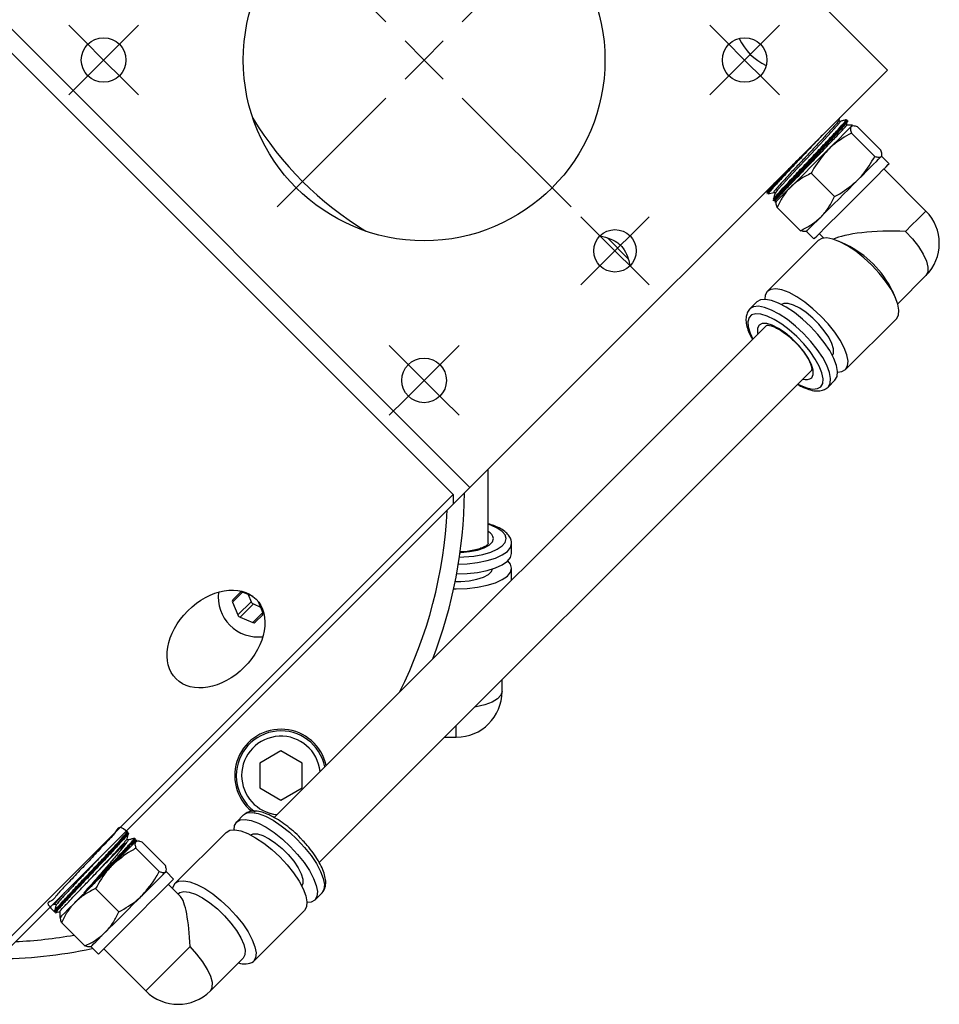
# Model space of a CAD drawing. Header units: inches. Extents: x 1 to 31, y 0.5 to 21.5.
# Tile 2 of 12: x 7.3 to 10.7, y 8.7 to 12.3. Entities that reach past the tile are written whole.
import ezdxf

# ---------------------------------------------------------------- set-up
doc = ezdxf.new("R2010")
doc.units = ezdxf.units.IN
doc.header["$MEASUREMENT"] = 0

# ---------------------------------------------------------------- blocks, each defined once
blk = doc.blocks.new('SW_CENTERMARKSYMBOL_5')
at = {"color": 0, "linetype": 'Continuous', "lineweight": 18}
for p, q in [((-0.1414, 0.1414), (-0.5445, 0.5445)), ((0.1414, 0.1414), (0.5445, 0.5445)), ((0, 0), (-0.0707, 0.0707)), ((0, 0), (0.0707, 0.0707)), ((0, 0), (-0.0707, -0.0707)), ((0, 0), (0.0707, -0.0707)), ((-0.1414, -0.1414), (-0.5445, -0.5445)), ((0.1414, -0.1414), (0.5445, -0.5445))]:
    blk.add_line(p, q, dxfattribs=at)
blk = doc.blocks.new('SW_CENTERMARKSYMBOL_6')
at = {"color": 0, "linetype": 'Continuous', "lineweight": 18}
for p, q in [((-0.0707, 0.0707), (-0.1292, 0.1292)), ((0.0707, 0.0707), (0.1292, 0.1292)), ((0, 0), (-0.0707, 0.0707)), ((0, 0), (0.0707, 0.0707)), ((0, 0), (-0.0707, -0.0707)), ((0, 0), (0.0707, -0.0707)), ((-0.0707, -0.0707), (-0.1292, -0.1292)), ((0.0707, -0.0707), (0.1292, -0.1292))]:
    blk.add_line(p, q, dxfattribs=at)
blk = doc.blocks.new('SW_CENTERMARKSYMBOL_8')
at = {"color": 0, "linetype": 'Continuous', "lineweight": 18}
for p, q in [((-0.0707, 0.0707), (-0.1292, 0.1292)), ((0.0707, 0.0707), (0.1292, 0.1292)), ((0, 0), (-0.0707, 0.0707)), ((0, 0), (0.0707, 0.0707)), ((0, 0), (-0.0707, -0.0707)), ((0, 0), (0.0707, -0.0707)), ((-0.0707, -0.0707), (-0.1292, -0.1292)), ((0.0707, -0.0707), (0.1292, -0.1292))]:
    blk.add_line(p, q, dxfattribs=at)
blk = doc.blocks.new('SW_CENTERMARKSYMBOL_9')
at = {"color": 0, "linetype": 'Continuous', "lineweight": 18}
for p, q in [((-0.0707, 0.0707), (-0.1292, 0.1292)), ((0.0707, 0.0707), (0.1292, 0.1292)), ((0, 0), (-0.0707, 0.0707)), ((0, 0), (0.0707, 0.0707)), ((0, 0), (-0.0707, -0.0707)), ((0, 0), (0.0707, -0.0707)), ((-0.0707, -0.0707), (-0.1292, -0.1292)), ((0.0707, -0.0707), (0.1292, -0.1292))]:
    blk.add_line(p, q, dxfattribs=at)
blk = doc.blocks.new('SW_CENTERMARKSYMBOL_10')
at = {"color": 0, "linetype": 'Continuous', "lineweight": 18}
for p, q in [((-0.0707, 0.0707), (-0.1264, 0.1264)), ((0.0707, 0.0707), (0.1264, 0.1264)), ((0, 0), (-0.0707, 0.0707)), ((0, 0), (0.0707, 0.0707)), ((0, 0), (-0.0707, -0.0707)), ((0, 0), (0.0707, -0.0707)), ((-0.0707, -0.0707), (-0.1264, -0.1264)), ((0.0707, -0.0707), (0.1264, -0.1264))]:
    blk.add_line(p, q, dxfattribs=at)

msp = doc.modelspace()

# ---------------------------------------------------------------- linework, layer by layer
at = {"color": 7, "linetype": 'Continuous', "lineweight": 25}
for p, q in [((10.5537, 12.115), (8.8, 13.8686)), ((7.2532, 12.3218), (9.0069, 10.5682)), ((8.945, 10.5417), (7.2267, 12.2599)), ((9.0069, 10.5682), (10.5537, 12.115)), ((10.3747, 11.929), (10.3772, 11.9386)), ((10.4247, 11.9109), (10.4024, 11.9109)), ((10.4051, 11.9294), (10.4047, 11.9297)), ((10.5297, 11.818), (10.4432, 11.9045)), ((10.5068, 11.7951), (10.4203, 11.8816)), ((10.5599, 11.7677), (10.5321, 11.7955)), ((10.3575, 11.6458), (10.271, 11.7323)), ((10.6962, 11.5924), (10.5404, 11.7482)), ((10.1086, 11.6699), (10.1063, 11.6614)), ((10.1073, 11.6576), (10.1076, 11.6572)), ((10.1132, 11.6617), (10.1197, 11.667)), ((10.1317, 11.6315), (10.1321, 11.6311)), ((10.1383, 11.6314), (10.1383, 11.6245)), ((10.2312, 11.5195), (10.1447, 11.606)), ((10.2537, 11.5171), (10.2815, 11.4893)), ((10.301, 11.5088), (10.3176, 11.4922)), ((9.5161, 11.4925), (9.5932, 11.4153)), ((10.2973, 11.483), (10.1087, 11.2943)), ((10.3999, 11.4688), (10.3749, 11.4799)), ((10.592, 11.2487), (10.6962, 11.353)), ((10.5837, 11.271), (10.5726, 11.2961)), ((10.0699, 11.2556), (10.044, 11.2297)), ((10.0452, 11.2308), (10.044, 11.2297)), ((10.1053, 11.1685), (8.2814, 9.3446)), ((10.3982, 11.0048), (10.5868, 11.1934)), ((8.4485, 9.1776), (10.2723, 11.0014)), ((10.3336, 10.9402), (10.3594, 10.966)), ((9.0746, 10.36), (9.0746, 10.636)), ((8.945, 10.5063), (9.0069, 10.5682)), ((7.2833, 8.88), (8.945, 10.5417)), ((8.945, 10.5417), (8.945, 10.5063)), ((8.945, 10.5063), (7.301, 8.8623)), ((9.1612, 10.3234), (9.1612, 10.36)), ((9.1612, 10.2244), (9.1612, 10.2686)), ((8.1647, 10.1798), (8.1272, 10.1423)), ((8.1554, 10.1789), (8.1282, 10.1516)), ((8.1962, 10.1445), (8.147, 10.0953)), ((8.2036, 10.1635), (8.1647, 10.1798)), ((8.1849, 10.1714), (8.1962, 10.1445)), ((8.1272, 10.1423), (8.147, 10.0953)), ((8.2046, 10.1362), (8.1554, 10.0869)), ((8.2046, 10.1362), (8.2314, 10.1249)), ((8.2399, 10.1047), (8.2236, 10.1435)), ((8.1554, 10.0869), (8.2024, 10.0672)), ((8.2399, 10.1047), (8.2024, 10.0672)), ((8.2117, 10.0681), (8.239, 10.0954)), ((9.1258, 9.8116), (9.1258, 9.8549)), ((8.9565, 9.6423), (8.9565, 9.6856)), ((8.9132, 9.6423), (8.9565, 9.6423)), ((8.3068, 9.5914), (8.2281, 9.5459)), ((8.3856, 9.5459), (8.3068, 9.5914)), ((8.2281, 9.5459), (8.2281, 9.455)), ((8.3856, 9.455), (8.3856, 9.5459)), ((8.2281, 9.455), (8.3068, 9.4095)), ((8.3068, 9.4095), (8.3856, 9.455)), ((8.1686, 9.3542), (8.1427, 9.3284)), ((7.7369, 9.292), (7.7283, 9.2897)), ((7.7341, 9.2855), (7.7296, 9.2819)), ((7.7411, 9.2906), (7.7407, 9.291)), ((8.104, 9.2896), (7.9153, 9.101)), ((7.7477, 9.2372), (7.7454, 9.2345)), ((7.7487, 9.2466), (7.7576, 9.2544)), ((7.7672, 9.2661), (7.7667, 9.2665)), ((7.7738, 9.2599), (7.7669, 9.2599)), ((7.8788, 9.1671), (7.7923, 9.2536)), ((7.8558, 9.1441), (7.7693, 9.2306)), ((7.909, 9.1167), (7.8811, 9.1446)), ((7.9342, 9.0526), (7.8895, 9.0973)), ((7.7066, 8.9949), (7.6201, 9.0814)), ((7.9269, 9.0625), (7.9256, 9.0612)), ((8.4322, 9.0389), (8.4581, 9.0647)), ((7.4597, 9.021), (7.4692, 9.0236)), ((7.4686, 8.9936), (7.4689, 8.9932)), ((7.4874, 8.9977), (7.4874, 8.9736)), ((8.2048, 8.8114), (8.3935, 9.0001)), ((7.5803, 8.8686), (7.4938, 8.9551)), ((7.6028, 8.8662), (7.6306, 8.8384)), ((7.6501, 8.8578), (7.8059, 8.702)), ((8.0453, 8.702), (8.1663, 8.8231))]:
    msp.add_line(p, q, dxfattribs=at)
at = {"color": 7, "linetype": 'Continuous', "lineweight": 25, "flags": 128}
for points in [[(10.379, 11.9247), (10.3791, 11.9248), (10.3769, 11.9204), (10.3654, 11.9067), (10.3455, 11.8846), (10.3189, 11.8557), (10.2875, 11.8221), (10.2538, 11.7863), (10.2205, 11.7507), (10.1901, 11.7181), (10.1649, 11.6907), (10.147, 11.6706), (10.1377, 11.6591), (10.1379, 11.6571), (10.1379, 11.6571)], [(10.4247, 11.9109), (10.4241, 11.9103), (10.419, 11.9051), (10.4087, 11.8949), (10.3937, 11.8798), (10.3745, 11.8606), (10.3518, 11.838), (10.3265, 11.8127), (10.2996, 11.7857), (10.2719, 11.7581), (10.2447, 11.7308), (10.2187, 11.7049), (10.1952, 11.6813), (10.1748, 11.661), (10.1585, 11.6446), (10.1467, 11.6329), (10.14, 11.6261), (10.1383, 11.6245)], [(10.4446, 11.708), (10.461, 11.7244), (10.4763, 11.7397), (10.4901, 11.7535), (10.5023, 11.7657), (10.5126, 11.776), (10.5208, 11.7843), (10.5269, 11.7903), (10.5307, 11.7941)], [(10.4724, 11.6802), (10.4966, 11.7044), (10.5179, 11.7257), (10.5355, 11.7433), (10.5487, 11.7564), (10.5569, 11.7647), (10.5599, 11.7677), (10.5599, 11.7677)], [(10.2815, 11.4893), (10.2839, 11.4916), (10.2915, 11.4992), (10.304, 11.5118), (10.3211, 11.5289), (10.342, 11.5497), (10.3659, 11.5736), (10.3919, 11.5997), (10.419, 11.6268), (10.4462, 11.654), (10.4724, 11.6802)], [(10.3068, 11.5702), (10.3218, 11.5853), (10.338, 11.6015), (10.3552, 11.6187), (10.373, 11.6365), (10.3912, 11.6546), (10.4094, 11.6728), (10.4273, 11.6907), (10.4446, 11.708)], [(10.2537, 11.5171), (10.2547, 11.5181), (10.258, 11.5214), (10.2636, 11.5271), (10.2715, 11.5349), (10.2814, 11.5449), (10.2933, 11.5567), (10.3068, 11.5702)], [(10.621, 11.5171), (10.6446, 11.5407), (10.6648, 11.5609), (10.6806, 11.5767), (10.6912, 11.5873), (10.696, 11.5921), (10.6962, 11.5924)], [(10.621, 11.5171), (10.6465, 11.4894), (10.6685, 11.4608), (10.6859, 11.4328), (10.6978, 11.4068), (10.7037, 11.3841), (10.7031, 11.3659), (10.6962, 11.353)], [(10.5868, 11.1934), (10.5945, 11.2067), (10.5964, 11.225), (10.5923, 11.2477), (10.5824, 11.2738), (10.5672, 11.3025), (10.5471, 11.3325), (10.523, 11.3627), (10.4958, 11.392), (10.4665, 11.4192), (10.4363, 11.4433), (10.4063, 11.4633), (10.3777, 11.4786), (10.3516, 11.4884), (10.3289, 11.4925), (10.3106, 11.4907), (10.2973, 11.483)], [(10.3982, 11.0048), (10.4059, 11.0181), (10.4077, 11.0364), (10.4037, 11.0591), (10.3938, 11.0852), (10.3785, 11.1138), (10.3585, 11.1438), (10.3344, 11.174), (10.3072, 11.2033), (10.2779, 11.2305), (10.2477, 11.2546), (10.2177, 11.2747), (10.1891, 11.2899), (10.1629, 11.2998), (10.1403, 11.3039), (10.1219, 11.302), (10.1087, 11.2943), (10.101, 11.2811), (10.099, 11.2652)], [(10.3336, 10.9402), (10.3413, 10.9534), (10.3431, 10.9718), (10.339, 10.9944), (10.3292, 11.0206), (10.3139, 11.0492), (10.2939, 11.0792), (10.2698, 11.1094), (10.2425, 11.1387), (10.2133, 11.1659), (10.1831, 11.19), (10.1531, 11.2101), (10.1244, 11.2253), (10.0983, 11.2352), (10.0756, 11.2393), (10.0573, 11.2374), (10.0452, 11.2308)], [(10.3594, 10.966), (10.3671, 10.9793), (10.369, 10.9976), (10.3649, 11.0203), (10.355, 11.0464), (10.3398, 11.0751), (10.3197, 11.105), (10.2956, 11.1353), (10.2684, 11.1645), (10.2391, 11.1917), (10.2089, 11.2158), (10.1789, 11.2359), (10.1503, 11.2512), (10.1241, 11.261), (10.1015, 11.2651), (10.0832, 11.2633), (10.0699, 11.2556)], [(10.3499, 11.057), (10.3537, 11.0661), (10.3536, 11.0821), (10.3476, 11.102), (10.3361, 11.1247), (10.3198, 11.1489), (10.2997, 11.173), (10.2769, 11.1959), (10.2527, 11.216), (10.2286, 11.2323), (10.2059, 11.2437), (10.1859, 11.2497), (10.1699, 11.2499), (10.1609, 11.246)], [(10.3067, 10.9412), (10.3138, 10.9536), (10.3153, 10.9709), (10.311, 10.9924), (10.3012, 11.0171), (10.2863, 11.044), (10.2669, 11.0721), (10.2437, 11.1002), (10.2178, 11.1272), (10.1901, 11.1518), (10.1619, 11.1733), (10.1342, 11.1905), (10.1082, 11.2029), (10.0851, 11.21), (10.0656, 11.2114), (10.0506, 11.2071), (10.0408, 11.1973), (10.0365, 11.1823), (10.0379, 11.1628), (10.045, 11.1397), (10.055, 11.1181)], [(10.2733, 10.9746), (10.2791, 10.9861), (10.279, 11.0026), (10.2728, 11.0231), (10.261, 11.0464), (10.2443, 11.0713), (10.2235, 11.0962), (10.2, 11.1197), (10.1752, 11.1404), (10.1503, 11.1571), (10.1269, 11.1689), (10.1064, 11.1751), (10.0899, 11.1753), (10.0784, 11.1695), (10.0726, 11.158), (10.0728, 11.1415), (10.0737, 11.1369)], [(10.3691, 10.9952), (10.3849, 10.9971), (10.3982, 11.0048)], [(10.222, 10.9511), (10.2308, 10.9467), (10.2555, 10.9369), (10.277, 10.9326), (10.2943, 10.9341), (10.3067, 10.9412)], [(9.1416, 10.3782), (9.1378, 10.3921), (9.1266, 10.4053), (9.1084, 10.4175), (9.084, 10.428), (9.0746, 10.4311)], [(8.9679, 10.3097), (8.9845, 10.3103), (9.0208, 10.3138), (9.0544, 10.3199), (9.084, 10.3284), (9.1084, 10.339), (9.1266, 10.3511), (9.1378, 10.3644), (9.1416, 10.3782)], [(8.9704, 10.3273), (8.9731, 10.3275), (9.0054, 10.3304), (9.0348, 10.3361), (9.0597, 10.3443), (9.0785, 10.3545), (9.0903, 10.366), (9.0943, 10.3782)], [(8.964, 10.284), (8.9965, 10.2854), (9.0349, 10.2897), (9.0703, 10.2968), (9.1013, 10.3062), (9.1267, 10.3177), (9.1457, 10.3309), (9.1573, 10.3451), (9.1612, 10.36)], [(8.9577, 10.2474), (8.9965, 10.2489), (9.0349, 10.2532), (9.0703, 10.2602), (9.1013, 10.2697), (9.1267, 10.2812), (9.1457, 10.2943), (9.1573, 10.3086), (9.1612, 10.3234)], [(9.1612, 10.2686), (9.1573, 10.2834), (9.1475, 10.296)], [(8.9467, 10.1926), (8.9565, 10.1926), (8.9965, 10.194), (9.0349, 10.1983), (9.0703, 10.2054), (9.1013, 10.2148), (9.1267, 10.2263), (9.1457, 10.2395), (9.1573, 10.2537), (9.1612, 10.2686)], [(8.9522, 10.2189), (8.9727, 10.2192), (9.004, 10.2221), (9.0326, 10.2277), (9.0567, 10.2356), (9.0751, 10.2455), (9.0865, 10.2567), (9.0902, 10.2658)], [(9.1258, 9.8116), (9.1216, 9.7976), (9.1091, 9.7843), (9.0889, 9.7724), (9.0621, 9.7625), (9.03, 9.755), (9.025, 9.7541)], [(8.1686, 9.3542), (8.1818, 9.3619), (8.2002, 9.3638), (8.2228, 9.3597), (8.249, 9.3498), (8.2776, 9.3346), (8.3076, 9.3145), (8.3378, 9.2904), (8.3671, 9.2632), (8.3943, 9.2339), (8.4184, 9.2037), (8.4384, 9.1737), (8.4537, 9.1451), (8.4636, 9.119), (8.4676, 9.0963), (8.4658, 9.078), (8.4581, 9.0647)], [(8.1331, 9.2993), (8.135, 9.3151), (8.1427, 9.3284), (8.156, 9.3361), (8.1743, 9.3379), (8.197, 9.3338), (8.2231, 9.324), (8.2517, 9.3087), (8.2817, 9.2887), (8.312, 9.2646), (8.3412, 9.2374), (8.3684, 9.2081), (8.3925, 9.1779), (8.4126, 9.1479), (8.4279, 9.1193), (8.4377, 9.0931), (8.4418, 9.0704), (8.44, 9.0521), (8.4322, 9.0389), (8.4322, 9.0389)], [(8.104, 9.2896), (8.1172, 9.2973), (8.1355, 9.2992), (8.1582, 9.2951), (8.1844, 9.2852), (8.213, 9.27), (8.243, 9.2499), (8.2732, 9.2258), (8.3025, 9.1986), (8.3297, 9.1693), (8.3538, 9.1391), (8.3738, 9.1091), (8.3891, 9.0805), (8.3989, 9.0543), (8.403, 9.0317), (8.4012, 9.0134), (8.3935, 9.0001)], [(8.1949, 9.2801), (8.204, 9.2839), (8.22, 9.2838), (8.2399, 9.2778), (8.2626, 9.2663), (8.2868, 9.25), (8.311, 9.2299), (8.3338, 9.2071), (8.3539, 9.1829), (8.3702, 9.1588), (8.3816, 9.1361), (8.3876, 9.1161), (8.3878, 9.1001), (8.3839, 9.0911)], [(7.7738, 9.2599), (7.7736, 9.2598), (7.7698, 9.2559), (7.7607, 9.2469), (7.7468, 9.233), (7.7286, 9.2147), (7.7067, 9.1929), (7.682, 9.1681), (7.6553, 9.1415), (7.6278, 9.1139)], [(7.7936, 9.0571), (7.8101, 9.0735), (7.8253, 9.0888), (7.8392, 9.1026), (7.8513, 9.1148), (7.8616, 9.1251), (7.8699, 9.1333), (7.8759, 9.1394), (7.8797, 9.1432)], [(7.6142, 9.1004), (7.5872, 9.0734), (7.5618, 9.0479), (7.5389, 9.0251), (7.5195, 9.0057), (7.5042, 8.9904), (7.4936, 8.9798), (7.4882, 8.9743), (7.4874, 8.9736)], [(7.6142, 9.1004), (7.6159, 9.1021), (7.6176, 9.1038), (7.6193, 9.1055), (7.621, 9.1071), (7.6227, 9.1088), (7.6244, 9.1105), (7.6261, 9.1122), (7.6278, 9.1139)], [(7.6306, 8.8384), (7.6329, 8.8407), (7.6405, 8.8483), (7.6531, 8.8609), (7.6702, 8.8779), (7.691, 8.8988), (7.7149, 8.9227), (7.7409, 8.9487), (7.7681, 8.9758), (7.7953, 9.003), (7.8215, 9.0292), (7.8457, 9.0534), (7.867, 9.0748), (7.8846, 9.0923), (7.8977, 9.1055), (7.906, 9.1137), (7.909, 9.1167), (7.909, 9.1167)], [(7.9061, 9.0806), (7.9076, 9.0877), (7.9153, 9.101), (7.9286, 9.1087), (7.9469, 9.1105), (7.9696, 9.1064), (7.9957, 9.0966), (8.0243, 9.0813), (8.0543, 9.0613), (8.0845, 9.0372), (8.1138, 9.01), (8.141, 8.9807), (8.1651, 8.9505), (8.1852, 8.9205), (8.2004, 8.8919), (8.2103, 8.8657), (8.2144, 8.843), (8.2125, 8.8247), (8.2048, 8.8114), (8.2048, 8.8114)], [(7.6559, 8.9193), (7.6709, 8.9343), (7.6871, 8.9505), (7.7043, 8.9677), (7.7221, 8.9855), (7.7402, 9.0037), (7.7584, 9.0219), (7.7763, 9.0398), (7.7936, 9.0571)], [(7.9269, 9.0625), (7.9324, 9.0666), (7.9474, 9.0704), (7.967, 9.0683), (7.9903, 9.0602), (8.0162, 9.0467), (8.0436, 9.0284), (8.0711, 9.006), (8.0975, 8.9807), (8.1215, 8.9536), (8.142, 8.926), (8.158, 8.8992), (8.1688, 8.8744), (8.1739, 8.8528), (8.1731, 8.8354), (8.1663, 8.8231)], [(8.4322, 9.0389), (8.419, 9.0312), (8.4031, 9.0292)], [(7.6028, 8.8662), (7.6037, 8.8672), (7.6071, 8.8705), (7.6127, 8.8761), (7.6206, 8.884), (7.6305, 8.8939), (7.6423, 8.9058), (7.6559, 8.9193)], [(7.8059, 8.702), (7.8073, 8.7035), (7.8144, 8.7106), (7.8271, 8.7233), (7.8447, 8.7409), (7.8664, 8.7625), (7.891, 8.7872), (7.9174, 8.8136), (7.9442, 8.8403), (7.97, 8.8662)], [(8.0453, 8.702), (8.0522, 8.7149), (8.0527, 8.7332), (8.0469, 8.7559), (8.035, 8.7818), (8.0176, 8.8098), (7.9956, 8.8384), (7.97, 8.8662)]]:
    msp.add_lwpolyline(points, dxfattribs=at)
at = {"color": 7, "linetype": 'Continuous', "lineweight": 25}
for centre, radius in [((8.8372, 12.1521), 0.67), ((7.6497, 12.1521), 0.0827), ((10.0247, 12.1521), 0.0827), ((9.5443, 11.445), 0.0787), ((8.8372, 10.9646), 0.0827)]:
    msp.add_circle(centre, radius, dxfattribs=at)
for centre, radius, start, end in [((10.1844, 12.3121), 0.1965, 203.9394, 246.1585), ((9.2706, 12.5855), 1.2495, 211.2816, 238.7184), ((10.5765, 11.4727), 0.1693, 315, 45), ((10.229, 11.1251), 0.3838, 26.446, 63.554), ((10.2522, 11.0056), 0.0375, 252.2123, 304.2648), ((7.2462, 10.5611), 1.74, 338.8427, 359.5496), ((7.2462, 10.5611), 1.678, 333.397, 357.3558), ((9.0575, 10.3713), 0.0375, 10.7351, 62.7881), ((8.2229, 10.1628), 0.149, 173.4667, 276.5333), ((8.1346, 10.1463), 0.00838, 140.3935, 208.0695), ((8.1608, 10.1724), 0.00838, 61.9312, 129.606), ((8.2109, 10.1509), 0.0161, 203.4195, 246.5805), ((8.1617, 10.1017), 0.0161, 203.4175, 246.582), ((8.2325, 10.1007), 0.00838, 320.3935, 28.0695), ((8.2063, 10.0746), 0.00838, 241.9273, 309.6099), ((8.9565, 9.8116), 0.1693, 270, 0), ((8.3068, 9.5005), 0.1715, 12.4624, 230.6853), ((8.3068, 9.5005), 0.1654, 11.0933, 180), ((8.3068, 9.5005), 0.1457, 5.7114, 180), ((8.3068, 9.5005), 0.1654, 180, 234.7386), ((8.3068, 9.5005), 0.1457, 180, 264.2886), ((7.2462, 10.5611), 1.678, 272.6442, 280.0793), ((7.2462, 10.5611), 1.74, 270, 281.9653), ((8.1721, 8.8635), 0.0615, 248.5044, 302.1755), ((7.9256, 8.8217), 0.1693, 225, 315)]:
    msp.add_arc(centre, radius, start, end, dxfattribs=at)
for centre, major_axis, start_param, end_param in [((10.5765, 11.4727), (0.2351, 0), 1.380612, 2.806675), ((7.9256, 8.8217), (0, 0.2351), 4.902573, 6.093001)]:
    msp.add_ellipse(centre, major_axis=major_axis, ratio=0.192511, start_param=start_param, end_param=end_param, dxfattribs=at)
msp.add_ellipse((8.0663, 10.0062), major_axis=(0.148, 0.148), ratio=0.707107, dxfattribs=at)
for points, knots in [([(10.1338, 11.6322), (10.1332, 11.6318), (10.1289, 11.6285), (10.1364, 11.6379), (10.1568, 11.661), (10.1917, 11.6986), (10.2351, 11.7448), (10.2826, 11.7949), (10.3283, 11.8434), (10.3674, 11.8852), (10.3939, 11.9144), (10.4064, 11.929), (10.4039, 11.9278), (10.4032, 11.9274)], [0, 0, 0, 0, 0.015786, 0.121018, 0.226224, 0.331404, 0.436546, 0.541653, 0.646733, 0.75179, 0.856808, 0.961792, 1, 1, 1, 1]), ([(10.1337, 11.6373), (10.1324, 11.6365), (10.1287, 11.6342), (10.1404, 11.6481), (10.1659, 11.6764), (10.2039, 11.7171), (10.2489, 11.7648), (10.2959, 11.8145), (10.3394, 11.8607), (10.3747, 11.8987), (10.3958, 11.9226), (10.4041, 11.9328), (10.4002, 11.93), (10.3997, 11.9296)], [0, 0, 0, 0, 0.055077, 0.158449, 0.2618, 0.365119, 0.468399, 0.571646, 0.674872, 0.778069, 0.881228, 0.984351, 1, 1, 1, 1]), ([(10.4031, 11.9285), (10.4037, 11.9289), (10.4077, 11.9319), (10.3995, 11.9217), (10.3781, 11.8976), (10.3424, 11.8592), (10.2986, 11.8126), (10.251, 11.7624), (10.2056, 11.7142), (10.1672, 11.6731), (10.1416, 11.6448), (10.13, 11.631), (10.133, 11.6328), (10.1338, 11.6333)], [0, 0, 0, 0, 0.018706, 0.123294, 0.227922, 0.332583, 0.437272, 0.541984, 0.646733, 0.751518, 0.856333, 0.961169, 1, 1, 1, 1]), ([(10.3736, 11.9279), (10.3735, 11.9273), (10.3731, 11.9258), (10.3618, 11.9126), (10.342, 11.8905), (10.3149, 11.8612), (10.2831, 11.8273), (10.249, 11.7909), (10.2153, 11.755), (10.1844, 11.722), (10.1589, 11.6942), (10.141, 11.6741), (10.1313, 11.6623), (10.1326, 11.6622), (10.1331, 11.6622)], [0, 0, 0, 0, 0.054905, 0.142078, 0.229276, 0.316501, 0.403741, 0.491012, 0.578305, 0.665617, 0.75296, 0.84032, 0.927706, 1, 1, 1, 1]), ([(10.3975, 11.9191), (10.3991, 11.9205), (10.4076, 11.9279), (10.4076, 11.9259), (10.396, 11.9116), (10.3687, 11.8816), (10.3303, 11.8405), (10.285, 11.7924), (10.238, 11.7427), (10.1949, 11.6969), (10.1604, 11.6597), (10.1401, 11.6366), (10.1328, 11.6274), (10.1377, 11.6311), (10.1386, 11.6318)], [0, 0, 0, 0, 0.022799, 0.117988, 0.213207, 0.30846, 0.403746, 0.49905, 0.594382, 0.689747, 0.785147, 0.880566, 0.976012, 1, 1, 1, 1]), ([(10.1391, 11.6314), (10.14, 11.6329), (10.142, 11.6359), (10.164, 11.6596), (10.1979, 11.6953), (10.2406, 11.7397), (10.2865, 11.7874), (10.3305, 11.8331), (10.3676, 11.8721), (10.3922, 11.8984), (10.4035, 11.911), (10.4014, 11.9097), (10.401, 11.9094)], [0, 0, 0, 0, 0.100139, 0.212087, 0.323405, 0.433846, 0.543531, 0.652602, 0.761118, 0.868785, 0.975655, 1, 1, 1, 1]), ([(10.379, 11.9248), (10.3777, 11.9249), (10.3751, 11.9252), (10.3748, 11.9278), (10.3747, 11.9291)], [0, 0, 0, 0, 0.499948, 1, 1, 1, 1]), ([(10.375, 11.8994), (10.3778, 11.902), (10.3882, 11.9115), (10.3925, 11.915), (10.3956, 11.9175)], [0, 0, 0, 0, 0.266199, 1, 1, 1, 1]), ([(10.4009, 11.9307), (10.3973, 11.9297), (10.39, 11.9277), (10.3827, 11.9258), (10.3791, 11.9248)], [0, 0, 0, 0, 0.5000238, 1, 1, 1, 1]), ([(10.402, 11.9092), (10.4025, 11.9111), (10.4039, 11.9165), (10.4054, 11.9219), (10.4063, 11.9253)], [0, 0, 0, 0, 0.363091, 1, 1, 1, 1]), ([(10.4193, 11.9055), (10.419, 11.9052), (10.4171, 11.903), (10.4159, 11.8964), (10.4188, 11.8865), (10.4203, 11.8816)], [0, 0, 0, 0, 0.070063, 0.530771, 1, 1, 1, 1]), ([(10.4432, 11.9045), (10.4379, 11.9061), (10.4271, 11.9094), (10.4219, 11.9068), (10.4193, 11.9055)], [0, 0, 0, 0, 0.495458, 1, 1, 1, 1]), ([(10.3128, 11.8742), (10.3012, 11.8617), (10.2758, 11.8346), (10.2308, 11.7871), (10.186, 11.7396), (10.1478, 11.6987), (10.1218, 11.67), (10.1097, 11.6556), (10.1129, 11.6574), (10.114, 11.658)], [0, 0, 0, 0, 0.133323, 0.290516, 0.447739, 0.605009, 0.762333, 0.919714, 1, 1, 1, 1]), ([(10.4203, 11.8816), (10.396, 11.8675), (10.3648, 11.8495), (10.3389, 11.8248), (10.3332, 11.8194)], [0, 0, 0, 0, 0.778131, 1, 1, 1, 1]), ([(10.1101, 11.6591), (10.1091, 11.6585), (10.106, 11.6568), (10.1181, 11.6712), (10.1443, 11.7001), (10.1829, 11.7414), (10.2139, 11.7742), (10.23, 11.7913), (10.2307, 11.792)], [0, 0, 0, 0, 0.105208, 0.326473, 0.547653, 0.768764, 0.989816, 1, 1, 1, 1]), ([(10.3332, 11.8194), (10.3146, 11.7975), (10.2913, 11.7702), (10.2744, 11.7386), (10.271, 11.7323)], [0, 0, 0, 0, 0.801725, 1, 1, 1, 1]), ([(10.4446, 11.708), (10.4502, 11.7139), (10.4749, 11.7397), (10.4929, 11.771), (10.5068, 11.7951)], [0, 0, 0, 0, 0.228551, 1, 1, 1, 1]), ([(10.5068, 11.7951), (10.5121, 11.7934), (10.5229, 11.7902), (10.528, 11.7928), (10.5307, 11.7941)], [0, 0, 0, 0, 0.495459, 1, 1, 1, 1]), ([(10.5307, 11.7941), (10.5309, 11.7944), (10.5329, 11.7966), (10.534, 11.8032), (10.5312, 11.813), (10.5297, 11.818)], [0, 0, 0, 0, 0.070063, 0.530769, 1, 1, 1, 1]), ([(10.2178, 11.7791), (10.2113, 11.7722), (10.1894, 11.7491), (10.1563, 11.7138), (10.1253, 11.6801), (10.1081, 11.6605), (10.1088, 11.6596), (10.1091, 11.6593)], [0, 0, 0, 0, 0.1021709, 0.3461666, 0.5902488, 0.834416, 1, 1, 1, 1]), ([(10.271, 11.7323), (10.2573, 11.7255), (10.2296, 11.7118), (10.2069, 11.6917), (10.1954, 11.6816)], [0, 0, 0, 0, 0.495459, 1, 1, 1, 1]), ([(10.1084, 11.6635), (10.1082, 11.6639), (10.1079, 11.6649), (10.1218, 11.6809), (10.1405, 11.7012), (10.1484, 11.7097)], [0, 0, 0, 0, 0.235407, 0.676627, 1, 1, 1, 1]), ([(10.1954, 11.6816), (10.194, 11.6801), (10.1827, 11.6686), (10.1641, 11.6445), (10.1512, 11.6189), (10.1447, 11.606)], [0, 0, 0, 0, 0.070064, 0.53077, 1, 1, 1, 1]), ([(10.3575, 11.6458), (10.3641, 11.6493), (10.3957, 11.6663), (10.4229, 11.6896), (10.4446, 11.708)], [0, 0, 0, 0, 0.2068007, 1, 1, 1, 1]), ([(10.1119, 11.656), (10.1153, 11.6569), (10.1222, 11.6588), (10.129, 11.6606), (10.1325, 11.6615)], [0, 0, 0, 0, 0.5000226, 1, 1, 1, 1]), ([(10.118, 11.6648), (10.1153, 11.6624), (10.1125, 11.6599), (10.1121, 11.6598), (10.1121, 11.6598)], [0, 0, 0, 0, 0.942051, 1, 1, 1, 1]), ([(10.1367, 11.6573), (10.1357, 11.6536), (10.1338, 11.6464), (10.1318, 11.6391), (10.1308, 11.6354)], [0, 0, 0, 0, 0.499976, 1, 1, 1, 1]), ([(10.1323, 11.6615), (10.1329, 11.6616), (10.1339, 11.6617), (10.1358, 11.6607), (10.1369, 11.6587), (10.1367, 11.6577), (10.1366, 11.6572)], [0, 0, 0, 0, 0.248551, 0.500086, 0.751577, 1, 1, 1, 1]), ([(10.3068, 11.5702), (10.3083, 11.5718), (10.3195, 11.5832), (10.3382, 11.6073), (10.351, 11.6329), (10.3575, 11.6458)], [0, 0, 0, 0, 0.070062, 0.53077, 1, 1, 1, 1]), ([(10.1447, 11.606), (10.1431, 11.6114), (10.1399, 11.6221), (10.1425, 11.6273), (10.1438, 11.6299)], [0, 0, 0, 0, 0.4954564, 1, 1, 1, 1]), ([(10.2312, 11.5195), (10.2449, 11.5263), (10.2727, 11.54), (10.2954, 11.5601), (10.3068, 11.5702)], [0, 0, 0, 0, 0.495457, 1, 1, 1, 1]), ([(9.4885, 11.5006), (9.5022, 11.4973), (9.5232, 11.4923), (9.5494, 11.479), (9.5668, 11.465), (9.5825, 11.4438), (9.5933, 11.4182), (9.5979, 11.3981), (9.5999, 11.3893)], [0, 0, 0, 0, 0.257328, 0.397744, 0.509707, 0.621852, 0.832311, 1, 1, 1, 1]), ([(10.2551, 11.5186), (10.2548, 11.5183), (10.2527, 11.5164), (10.2461, 11.5152), (10.2362, 11.5181), (10.2312, 11.5195)], [0, 0, 0, 0, 0.070063, 0.530771, 1, 1, 1, 1]), ([(10.0463, 11.2311), (10.0452, 11.2303), (10.0392, 11.2261), (10.0329, 11.2139), (10.0289, 11.1964), (10.03, 11.176), (10.0364, 11.1524), (10.0445, 11.1321), (10.0519, 11.1197), (10.0536, 11.1168)], [0, 0, 0, 0, 0.039397, 0.201509, 0.362206, 0.537671, 0.733688, 0.93729, 1, 1, 1, 1]), ([(10.1056, 11.1686), (10.1055, 11.1686), (10.1054, 11.1686), (10.1107, 11.1697), (10.1222, 11.1677), (10.1383, 11.1616), (10.1573, 11.1511), (10.1783, 11.1365), (10.1966, 11.1215), (10.2069, 11.111), (10.2104, 11.1074)], [0, 0, 0, 0, 0.087852, 0.214611, 0.348483, 0.484111, 0.625703, 0.771931, 0.920894, 1, 1, 1, 1]), ([(10.2104, 11.1074), (10.2137, 11.1042), (10.224, 11.0943), (10.239, 11.0761), (10.2543, 11.0546), (10.2653, 11.0346), (10.2717, 11.0179), (10.2736, 11.006), (10.2724, 11.0015), (10.2724, 11.0015), (10.2724, 11.0016)], [0, 0, 0, 0, 0.070754, 0.22043, 0.369202, 0.515944, 0.659085, 0.796772, 0.929369, 1, 1, 1, 1]), ([(10.2206, 10.9497), (10.2282, 10.9456), (10.2451, 10.9365), (10.2696, 10.9283), (10.2926, 10.9247), (10.3121, 10.927), (10.3256, 10.933), (10.3317, 10.9385), (10.3336, 10.9402)], [0, 0, 0, 0, 0.171058, 0.378151, 0.590475, 0.767726, 0.927359, 1, 1, 1, 1]), ([(9.1612, 10.36), (9.1609, 10.364), (9.1601, 10.3739), (9.1529, 10.3883), (9.14, 10.4025), (9.1213, 10.4153), (9.0995, 10.4258), (9.0819, 10.4309), (9.0746, 10.433)], [0, 0, 0, 0, 0.114904, 0.278758, 0.450607, 0.643663, 0.851428, 1, 1, 1, 1]), ([(9.0746, 10.3599), (9.0746, 10.36), (9.0747, 10.36), (9.0737, 10.3576), (9.0663, 10.3511), (9.0525, 10.3439), (9.0334, 10.3374), (9.0095, 10.3323), (8.9874, 10.3294), (8.9734, 10.3291), (8.969, 10.329)], [0, 0, 0, 0, 0.037997, 0.175413, 0.322106, 0.465359, 0.6142, 0.768704, 0.926779, 1, 1, 1, 1]), ([(8.3881, 9.2588), (8.3852, 9.262), (8.3742, 9.2743), (8.3528, 9.2941), (8.325, 9.317), (8.2969, 9.3365), (8.2693, 9.3521), (8.2428, 9.3631), (8.2189, 9.3689), (8.1982, 9.369), (8.1807, 9.3644), (8.1722, 9.3571), (8.1682, 9.3536)], [0, 0, 0, 0, 0.040218, 0.15183, 0.263557, 0.375682, 0.488652, 0.60313, 0.720103, 0.824651, 0.917305, 1, 1, 1, 1]), ([(7.739, 9.2892), (7.728, 9.2989), (7.7066, 9.3177), (7.6919, 9.284), (7.656, 9.2497), (7.6135, 9.2032), (7.5663, 9.1538), (7.5211, 9.1052), (7.4813, 9.065), (7.4581, 9.0307), (7.433, 9.031), (7.4586, 9.0043), (7.4687, 8.9937)], [0, 0, 0, 0, 0.108613, 0.211456, 0.314322, 0.41722, 0.520155, 0.623122, 0.726113, 0.829131, 0.932188, 1, 1, 1, 1]), ([(7.4687, 8.9986), (7.4696, 9.0003), (7.4717, 9.004), (7.4936, 9.0285), (7.5279, 9.0655), (7.5712, 9.1115), (7.6181, 9.1611), (7.6631, 9.2088), (7.7012, 9.2497), (7.7271, 9.2783), (7.7391, 9.2926), (7.7356, 9.2905), (7.7343, 9.2898)], [0, 0, 0, 0, 0.090136, 0.196374, 0.302573, 0.408734, 0.514869, 0.62098, 0.727055, 0.83309, 0.939095, 1, 1, 1, 1]), ([(7.7335, 9.2803), (7.7363, 9.2827), (7.7448, 9.2898), (7.7417, 9.2845), (7.7252, 9.2652), (7.6942, 9.2315), (7.6533, 9.1878), (7.607, 9.1388), (7.5607, 9.0899), (7.52, 9.0465), (7.4891, 9.0128), (7.4735, 8.9945), (7.4697, 8.9888), (7.4758, 8.9938), (7.4766, 8.9945)], [0, 0, 0, 0, 0.047856, 0.141504, 0.235178, 0.328883, 0.422623, 0.516386, 0.610172, 0.703988, 0.797838, 0.891717, 0.985614, 1, 1, 1, 1]), ([(7.4709, 8.995), (7.4705, 8.9952), (7.4695, 8.9957), (7.4861, 9.0147), (7.5164, 9.0478), (7.5578, 9.0918), (7.6044, 9.1412), (7.6512, 9.1906), (7.6927, 9.2349), (7.7234, 9.2683), (7.7405, 9.2878), (7.7397, 9.2885), (7.7394, 9.2888)], [0, 0, 0, 0, 0.068424, 0.175992, 0.283525, 0.39102, 0.498484, 0.605923, 0.713332, 0.8207, 0.928036, 1, 1, 1, 1]), ([(7.5806, 9.0694), (7.5953, 9.085), (7.6251, 9.1166), (7.6717, 9.1659), (7.7131, 9.21), (7.745, 9.2446), (7.7618, 9.2642), (7.7663, 9.2707), (7.7602, 9.2656), (7.7592, 9.2648)], [0, 0, 0, 0, 0.15794, 0.31965, 0.481319, 0.642953, 0.804533, 0.966052, 1, 1, 1, 1]), ([(7.7105, 9.2601), (7.7166, 9.2658), (7.7265, 9.2748), (7.73, 9.2775), (7.7313, 9.2785)], [0, 0, 0, 0, 0.618664, 1, 1, 1, 1]), ([(7.7368, 9.2658), (7.7377, 9.2693), (7.7395, 9.2761), (7.7413, 9.283), (7.7423, 9.2864)], [0, 0, 0, 0, 0.4999804, 1, 1, 1, 1]), ([(7.7316, 9.2483), (7.7265, 9.2411), (7.7162, 9.2268), (7.6861, 9.1907), (7.6484, 9.1469), (7.6111, 9.1043), (7.5889, 9.079), (7.5806, 9.0694)], [0, 0, 0, 0, 0.208366, 0.416599, 0.63673, 0.863479, 1, 1, 1, 1]), ([(7.7359, 9.2652), (7.7362, 9.2652), (7.7373, 9.2655), (7.7299, 9.2564), (7.7139, 9.2382), (7.6871, 9.209), (7.65, 9.1692), (7.6204, 9.1377), (7.6056, 9.1219)], [0, 0, 0, 0, 0.042611, 0.213776, 0.385003, 0.556269, 0.77809, 1, 1, 1, 1]), ([(7.6056, 9.1219), (7.607, 9.1234), (7.6155, 9.1322), (7.6384, 9.156), (7.6666, 9.185), (7.6893, 9.2083), (7.7019, 9.2211), (7.7105, 9.2298), (7.7173, 9.2366), (7.7233, 9.2425), (7.7272, 9.2462), (7.7298, 9.2485), (7.7308, 9.2492), (7.7315, 9.2497), (7.7318, 9.2499), (7.7319, 9.2499), (7.732, 9.25), (7.7321, 9.25), (7.7321, 9.25), (7.7322, 9.25), (7.7322, 9.25), (7.7323, 9.25), (7.7323, 9.25), (7.7323, 9.25), (7.7324, 9.2499), (7.7324, 9.2495), (7.7321, 9.249), (7.7317, 9.2485), (7.7316, 9.2483)], [0, 0, 0, 0, 0.025812, 0.160152, 0.427381, 0.566455, 0.66056, 0.736883, 0.800951, 0.864832, 0.934524, 0.947169, 0.963327, 0.968246, 0.970622, 0.971433, 0.972, 0.972519, 0.972813, 0.973001, 0.973139, 0.973277, 0.973433, 0.973692, 0.974475, 0.978032, 0.992148, 1, 1, 1, 1]), ([(7.7651, 9.2648), (7.7653, 9.2644), (7.7658, 9.2633), (7.7479, 9.2429), (7.7164, 9.2088), (7.6744, 9.164), (7.6385, 9.1261), (7.6186, 9.105), (7.6142, 9.1004)], [0, 0, 0, 0, 0.142677, 0.342861, 0.543102, 0.743389, 0.943732, 1, 1, 1, 1]), ([(7.6278, 9.1139), (7.638, 9.1247), (7.6638, 9.1521), (7.703, 9.1937), (7.7392, 9.2326), (7.7612, 9.2573), (7.7701, 9.2681), (7.7664, 9.2655), (7.7659, 9.2651)], [0, 0, 0, 0, 0.136016, 0.343998, 0.551931, 0.759807, 0.967606, 1, 1, 1, 1]), ([(7.7454, 9.2345), (7.7444, 9.2334), (7.7393, 9.2281), (7.7241, 9.212), (7.6935, 9.1804), (7.6573, 9.1436), (7.6347, 9.1209), (7.6278, 9.1139)], [0, 0, 0, 0, 0.039166, 0.196284, 0.513521, 0.851234, 1, 1, 1, 1]), ([(7.7399, 9.2605), (7.7407, 9.2608), (7.743, 9.2618), (7.7361, 9.2536), (7.7316, 9.2483)], [0, 0, 0, 0, 0.352876, 1, 1, 1, 1]), ([(7.7411, 9.2616), (7.7406, 9.2616), (7.7395, 9.2614), (7.7376, 9.2625), (7.7366, 9.2644), (7.7367, 9.2654), (7.7368, 9.2659)], [0, 0, 0, 0, 0.248423, 0.499912, 0.751451, 1, 1, 1, 1]), ([(7.7628, 9.2674), (7.7592, 9.2665), (7.7519, 9.2645), (7.7446, 9.2626), (7.741, 9.2616)], [0, 0, 0, 0, 0.500025, 1, 1, 1, 1]), ([(7.7605, 9.2569), (7.764, 9.2596), (7.7714, 9.2652), (7.7658, 9.2576), (7.7556, 9.2461), (7.7527, 9.2428)], [0, 0, 0, 0, 0.399507, 0.831186, 1, 1, 1, 1]), ([(7.7684, 9.2545), (7.7681, 9.2542), (7.7662, 9.2521), (7.765, 9.2455), (7.7679, 9.2356), (7.7693, 9.2306)], [0, 0, 0, 0, 0.070061, 0.53077, 1, 1, 1, 1]), ([(7.7923, 9.2536), (7.7869, 9.2552), (7.7762, 9.2584), (7.771, 9.2558), (7.7684, 9.2545)], [0, 0, 0, 0, 0.495456, 1, 1, 1, 1]), ([(8.4581, 9.0647), (8.4607, 9.0678), (8.4671, 9.0753), (8.4722, 9.0907), (8.4732, 9.1098), (8.4691, 9.132), (8.4597, 9.1575), (8.4453, 9.1851), (8.4265, 9.2134), (8.4073, 9.2383), (8.3935, 9.2531), (8.3881, 9.2588)], [0, 0, 0, 0, 0.072133, 0.174996, 0.282876, 0.40407, 0.534498, 0.664472, 0.792499, 0.919259, 1, 1, 1, 1]), ([(7.644, 9.2054), (7.6325, 9.1931), (7.6103, 9.1693), (7.575, 9.1318), (7.5424, 9.097), (7.5137, 9.0661), (7.4915, 9.0416), (7.4767, 9.0246), (7.4746, 9.0211), (7.4736, 9.0193)], [0, 0, 0, 0, 0.152731, 0.29446, 0.436234, 0.578034, 0.719883, 0.861769, 1, 1, 1, 1]), ([(7.7693, 9.2306), (7.763, 9.2272), (7.7314, 9.2103), (7.7041, 9.1871), (7.6823, 9.1684)], [0, 0, 0, 0, 0.198275, 1, 1, 1, 1]), ([(7.6823, 9.1684), (7.6768, 9.1627), (7.6521, 9.1369), (7.6341, 9.1057), (7.6201, 9.0814)], [0, 0, 0, 0, 0.2218688, 1, 1, 1, 1]), ([(7.8797, 9.1432), (7.88, 9.1434), (7.8819, 9.1456), (7.8831, 9.1522), (7.8802, 9.1621), (7.8788, 9.1671)], [0, 0, 0, 0, 0.070063, 0.530771, 1, 1, 1, 1]), ([(7.7936, 9.0571), (7.8121, 9.0787), (7.8353, 9.1059), (7.8523, 9.1376), (7.8558, 9.1441)], [0, 0, 0, 0, 0.793199, 1, 1, 1, 1]), ([(7.8558, 9.1441), (7.8612, 9.1425), (7.8719, 9.1393), (7.8771, 9.1418), (7.8797, 9.1432)], [0, 0, 0, 0, 0.4954577, 1, 1, 1, 1]), ([(7.4892, 8.9977), (7.4891, 8.998), (7.4888, 8.9987), (7.5053, 9.0168), (7.5344, 9.0477), (7.57, 9.0848), (7.5949, 9.1108), (7.6056, 9.1219)], [0, 0, 0, 0, 0.146873, 0.376178, 0.603819, 0.82965, 1, 1, 1, 1]), ([(7.6142, 9.1004), (7.6124, 9.0986), (7.6034, 9.0895), (7.5923, 9.0786), (7.5823, 9.069), (7.5787, 9.0658), (7.5772, 9.0644), (7.5765, 9.0641), (7.5764, 9.0641), (7.5764, 9.0641), (7.5764, 9.0641), (7.5764, 9.0641), (7.5764, 9.0642), (7.5765, 9.0644), (7.5769, 9.065), (7.5783, 9.0668), (7.5796, 9.0683), (7.5806, 9.0694)], [0, 0, 0, 0, 0.1252535, 0.6278935, 0.7716144, 0.8434714, 0.8794526, 0.8839742, 0.8851095, 0.8855646, 0.8860213, 0.8864283, 0.8871214, 0.8889384, 0.8961971, 0.9249588, 1, 1, 1, 1]), ([(7.5054, 9.0667), (7.4992, 9.0599), (7.4851, 9.0445), (7.4728, 9.0302), (7.4671, 9.0227), (7.4697, 9.0243), (7.4703, 9.0247)], [0, 0, 0, 0, 0.249354, 0.566023, 0.882757, 1, 1, 1, 1]), ([(7.6201, 9.0814), (7.6064, 9.0746), (7.5786, 9.0609), (7.5559, 9.0408), (7.5445, 9.0307)], [0, 0, 0, 0, 0.495459, 1, 1, 1, 1]), ([(7.7066, 8.9949), (7.7307, 9.0088), (7.7619, 9.0268), (7.7877, 9.0514), (7.7936, 9.0571)], [0, 0, 0, 0, 0.771449, 1, 1, 1, 1]), ([(7.4735, 9.0192), (7.4725, 9.0156), (7.4705, 9.0083), (7.4686, 9.001), (7.4676, 8.9974)], [0, 0, 0, 0, 0.49997, 1, 1, 1, 1]), ([(7.4692, 9.0236), (7.4705, 9.0234), (7.4731, 9.0232), (7.4733, 9.0206), (7.4735, 9.0193)], [0, 0, 0, 0, 0.500054, 1, 1, 1, 1]), ([(7.5445, 9.0307), (7.543, 9.0291), (7.5318, 9.0177), (7.5131, 8.9936), (7.5003, 8.968), (7.4938, 8.9551)], [0, 0, 0, 0, 0.070062, 0.53077, 1, 1, 1, 1]), ([(7.4729, 8.992), (7.4764, 8.9929), (7.4812, 8.9942), (7.486, 8.9955), (7.4874, 8.9959)], [0, 0, 0, 0, 0.712397, 1, 1, 1, 1]), ([(7.4938, 8.9551), (7.4922, 8.9604), (7.4889, 8.9712), (7.4915, 8.9764), (7.4928, 8.979)], [0, 0, 0, 0, 0.4954577, 1, 1, 1, 1]), ([(7.6559, 8.9193), (7.6573, 8.9208), (7.6686, 8.9323), (7.6872, 8.9563), (7.7001, 8.982), (7.7066, 8.9949)], [0, 0, 0, 0, 0.070064, 0.53077, 1, 1, 1, 1]), ([(7.5803, 8.8686), (7.594, 8.8754), (7.6217, 8.889), (7.6444, 8.9092), (7.6559, 8.9193)], [0, 0, 0, 0, 0.495458, 1, 1, 1, 1]), ([(7.6042, 8.8676), (7.6039, 8.8674), (7.6017, 8.8654), (7.5951, 8.8642), (7.5853, 8.8671), (7.5803, 8.8686)], [0, 0, 0, 0, 0.070061, 0.53077, 1, 1, 1, 1])]:
    msp.add_open_spline(points, degree=3, knots=knots, dxfattribs=at)

# ---------------------------------------------------------------- block references
at = {"color": 7, "linetype": 'Continuous', "lineweight": 18}
for name, p in [('SW_CENTERMARKSYMBOL_5', (8.8372, 12.1521)), ('SW_CENTERMARKSYMBOL_6', (7.6497, 12.1521)), ('SW_CENTERMARKSYMBOL_8', (10.0247, 12.1521)), ('SW_CENTERMARKSYMBOL_10', (9.5443, 11.445)), ('SW_CENTERMARKSYMBOL_9', (8.8372, 10.9646))]:
    msp.add_blockref(name, p, dxfattribs=at)

doc.saveas('drawing.dxf')
